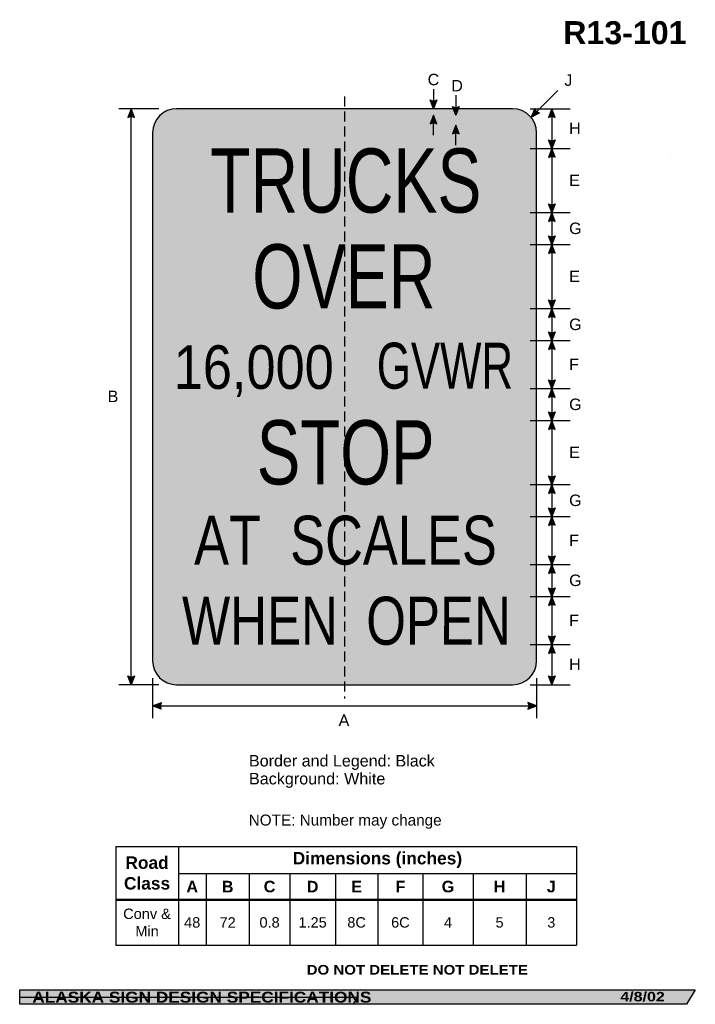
# Model space of a CAD drawing. Header units: feet. Extents: x 7 to 92, y 0 to 123.
import ezdxf
from ezdxf.enums import TextEntityAlignment as Align

# ---------------------------------------------------------------- set-up
doc = ezdxf.new("R2010")
doc.units = ezdxf.units.FT
doc.header["$MEASUREMENT"] = 0
doc.linetypes.add('DASHED2', pattern=[0.375, 0.25, -0.125])
doc.layers.add('Sign', color=7, linetype='Continuous')
doc.styles.add('ARIAL', font='arial.ttf')
doc.styles.add('ARIAL B', font='arialbd.ttf')
doc.styles.add('ARIAL BLACK B', font='ariblk.ttf')
doc.styles.add('ARIAL BLACK BI', font='ariblk.ttf')
doc.styles.add('FHWA SERIES C2000EX', font='txt')

# ---------------------------------------------------------------- blocks, each defined once
blk = doc.blocks.new('*T2')
at = {"color": 0, "linetype": 'ByBlock', "lineweight": -2, "transparency": 16777216}
for p, q in [((0, 0), (57.59136650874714, 0)), ((0, 0), (0, -12.34816880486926)), ((7.828924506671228, 0), (7.828924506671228, -6.617870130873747)), ((57.59136650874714, 0), (57.59136650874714, -12.34816880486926)), ((7.828924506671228, -3.387881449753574), (57.59136650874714, -3.387881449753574)), ((11.29104392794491, -3.387881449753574), (11.29104392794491, -6.617870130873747)), ((16.69224825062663, -3.387881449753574), (16.69224825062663, -6.617870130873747)), ((21.76686931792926, -3.387881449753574), (21.76686931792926, -6.617870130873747)), ((27.45018119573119, -3.387881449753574), (27.45018119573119, -6.617870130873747)), ((32.76300871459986, -3.387881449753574), (32.76300871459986, -6.617870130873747)), ((38.39979640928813, -3.387881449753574), (38.39979640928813, -6.617870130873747)), ((44.66050738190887, -3.387881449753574), (44.66050738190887, -6.617870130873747)), ((51.29059465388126, -3.387881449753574), (51.29059465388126, -6.617870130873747)), ((0, -6.617870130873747), (57.59136650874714, -6.617870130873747)), ((0, -6.662870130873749), (57.59136650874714, -6.662870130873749)), ((7.828924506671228, -6.662870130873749), (7.828924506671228, -12.34816880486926)), ((11.29104392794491, -6.662870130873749), (11.29104392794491, -12.34816880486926)), ((16.69224825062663, -6.662870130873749), (16.69224825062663, -12.34816880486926)), ((21.76686931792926, -6.662870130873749), (21.76686931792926, -12.34816880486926)), ((27.45018119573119, -6.662870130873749), (27.45018119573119, -12.34816880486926)), ((32.76300871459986, -6.662870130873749), (32.76300871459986, -12.34816880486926)), ((38.39979640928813, -6.662870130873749), (38.39979640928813, -12.34816880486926)), ((44.66050738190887, -6.662870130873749), (44.66050738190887, -12.34816880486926)), ((51.29059465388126, -6.662870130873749), (51.29059465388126, -12.34816880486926)), ((0, -12.34816880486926), (57.59136650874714, -12.34816880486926))]:
    blk.add_line(p, q, dxfattribs=at)
at = {"color": 18, "transparency": 16777216, "attachment_point": 5}
for s, insert, char_height, width, style in [('Road Class', (3.914462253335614, -3.320185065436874), 1.55, 7.708924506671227, 'ARIAL B'), ('Dimensions (inches)', (32.71014550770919, -1.693940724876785), 1.55, 49.64244200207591, 'ARIAL B'), ('A', (9.559984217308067, -5.014125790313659), 1.45, 3.34211942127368, 'ARIAL B'), ('B', (13.99164608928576, -5.014125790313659), 1.45, 5.281204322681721, 'ARIAL B'), ('C', (19.22955878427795, -5.014125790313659), 1.45, 4.954621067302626, 'ARIAL B'), ('D', (24.60852525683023, -5.014125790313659), 1.45, 5.563311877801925, 'ARIAL B'), ('E', (30.10659495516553, -5.014125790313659), 1.45, 5.19282751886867, 'ARIAL B'), ('F', (35.581402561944, -5.014125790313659), 1.45, 5.516787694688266, 'ARIAL B'), ('G', (41.5301518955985, -5.014125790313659), 1.45, 6.140710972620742, 'ARIAL B'), ('H', (47.97555101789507, -5.014125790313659), 1.45, 6.510087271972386, 'ARIAL B'), ('J', (54.4409805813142, -5.014125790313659), 1.45, 6.180771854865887, 'ARIAL B'), ('Conv & Min', (3.914462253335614, -9.494269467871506), 1.3, 7.708924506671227, 'ARIAL'), ('48', (9.559984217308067, -9.494269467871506), 1.3, 3.34211942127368, 'ARIAL'), ('72', (13.99164608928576, -9.494269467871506), 1.3, 5.281204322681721, 'ARIAL'), ('0.8', (19.22955878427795, -9.494269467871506), 1.3, 4.954621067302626, 'ARIAL'), ('1.25', (24.60852525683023, -9.494269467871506), 1.3, 5.563311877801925, 'ARIAL'), ('8C', (30.10659495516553, -9.494269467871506), 1.3, 5.19282751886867, 'ARIAL'), ('6C', (35.581402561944, -9.494269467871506), 1.3, 5.516787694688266, 'ARIAL'), ('4', (41.5301518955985, -9.494269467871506), 1.3, 6.140710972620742, 'ARIAL'), ('5', (47.97555101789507, -9.494269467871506), 1.3, 6.510087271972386, 'ARIAL'), ('3', (54.4409805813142, -9.494269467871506), 1.3, 6.180771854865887, 'ARIAL')]:
    blk.add_mtext(s, dxfattribs=dict(at, insert=insert, char_height=char_height, width=width, style=style))

msp = doc.modelspace()

# ---------------------------------------------------------------- hatches: boundary and pattern name
h = msp.add_hatch(color=256)
h.dxf.hatch_style = 1
edge = h.paths.add_edge_path()
edge.add_line((59.52756512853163, 113.3696544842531), (59.11718752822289, 112.2807224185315))
edge.add_line((59.11718752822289, 112.2807224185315), (58.70964437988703, 113.3788703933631))
edge.add_arc((59.12538727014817, 113.9762172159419), 0.7277811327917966, 235.1627615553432, 303.5461345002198)
h = msp.add_hatch(color=256)
h.dxf.hatch_style = 1
edge = h.paths.add_edge_path()
edge.add_line((21.74371097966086, 111.19179035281), (21.33333337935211, 112.2807224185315))
edge.add_line((21.33333337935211, 112.2807224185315), (20.92579023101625, 111.1825744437))
edge.add_arc((21.3415331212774, 110.5852276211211), 0.7277811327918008, 56.45386549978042, 124.8372384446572, ccw=False)
h = msp.add_hatch(color=256)
h.dxf.hatch_style = 1
edge = h.paths.add_edge_path()
edge.add_line((62.30881512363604, 112.5576950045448), (61.89843752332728, 111.4687629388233))
edge.add_line((61.89843752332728, 111.4687629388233), (61.49089437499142, 112.5669109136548))
edge.add_arc((61.90663726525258, 113.1642577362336), 0.7277811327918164, 235.1627615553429, 303.5461345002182)
h = msp.add_hatch(color=256)
h.dxf.hatch_style = 1
edge = h.paths.add_edge_path()
edge.add_line((71.78126019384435, 112.3125383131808), (71.33072917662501, 111.2395962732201))
edge.add_line((71.33072917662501, 111.2395962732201), (72.38160917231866, 111.7569661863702))
edge.add_arc((72.49031206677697, 112.47658348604), 0.7277811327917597, 193.0266678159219, 261.4100407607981, ccw=False)
h = msp.add_hatch(color=256)
h.dxf.hatch_style = 1
edge = h.paths.add_edge_path()
edge.add_line((74.30806972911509, 111.19179035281), (73.89769212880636, 112.2807224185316))
edge.add_line((73.89769212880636, 112.2807224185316), (73.49014898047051, 111.1825744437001))
edge.add_arc((73.90589187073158, 110.5852276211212), 0.7277811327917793, 56.453865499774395, 124.8372384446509, ccw=False)
at = {"true_color": 0xffffff}
h = msp.add_hatch(color=7, dxfattribs=at)
h.dxf.hatch_style = 1
edge = h.paths.add_edge_path()
edge.add_line((59.52756512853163, 110.391549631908), (59.11718752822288, 111.4804816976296))
edge.add_line((59.11718752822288, 111.4804816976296), (58.70964437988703, 110.3823337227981))
edge.add_arc((59.1253872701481, 109.7849869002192), 0.7277811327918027, 56.4538654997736, 124.83723844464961, ccw=False)
h = msp.add_hatch(color=256)
h.dxf.hatch_style = 1
edge = h.paths.add_edge_path()
edge.add_line((62.32446613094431, 109.1454630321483), (61.91408853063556, 110.2343950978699))
edge.add_line((61.91408853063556, 110.2343950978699), (61.50654538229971, 109.1362471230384))
edge.add_arc((61.92228827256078, 108.5389003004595), 0.727781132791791, 56.453865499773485, 124.8372384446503, ccw=False)
h = msp.add_hatch(color=256)
h.dxf.hatch_style = 1
edge = h.paths.add_edge_path()
edge.add_line((74.30806972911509, 108.3774671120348), (73.89769212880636, 107.2885350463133))
edge.add_line((73.89769212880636, 107.2885350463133), (73.49014898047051, 108.3866830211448))
edge.add_arc((73.90589187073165, 108.9840298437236), 0.7277811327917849, 235.1627615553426, 303.5461345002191)
h = msp.add_hatch(color=256)
h.dxf.hatch_style = 1
edge = h.paths.add_edge_path()
edge.add_line((74.30806972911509, 106.1996029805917), (73.89769212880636, 107.2885350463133))
edge.add_line((73.89769212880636, 107.2885350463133), (73.49014898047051, 106.1903870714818))
edge.add_arc((73.90589187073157, 105.5930402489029), 0.727781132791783, 56.453865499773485, 124.83723844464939, ccw=False)
h = msp.add_hatch(color=256)
h.dxf.hatch_style = 1
edge = h.paths.add_edge_path()
edge.add_line((74.30806972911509, 100.3774671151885), (73.89769212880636, 99.28853504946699))
edge.add_line((73.89769212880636, 99.28853504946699), (73.49014898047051, 100.3866830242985))
edge.add_arc((73.90589187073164, 100.9840298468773), 0.7277811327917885, 235.1627615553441, 303.54613450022)
h = msp.add_hatch(color=256)
h.dxf.hatch_style = 1
edge = h.paths.add_edge_path()
edge.add_line((74.30806972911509, 98.19960298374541), (73.89769212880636, 99.28853504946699))
edge.add_line((73.89769212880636, 99.28853504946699), (73.49014898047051, 98.19038707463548))
edge.add_arc((73.9058918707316, 97.59304025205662), 0.7277811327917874, 56.453865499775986, 124.8372384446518, ccw=False)
h = msp.add_hatch(color=256)
h.dxf.hatch_style = 1
edge = h.paths.add_edge_path()
edge.add_line((74.30806972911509, 96.38007128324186), (73.89769212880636, 95.29113921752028))
edge.add_line((73.89769212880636, 95.29113921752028), (73.49014898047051, 96.38928719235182))
edge.add_arc((73.9058918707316, 96.98663401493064), 0.727781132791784, 235.1627615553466, 303.5461345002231)
h = msp.add_hatch(color=256)
h.dxf.hatch_style = 1
edge = h.paths.add_edge_path()
edge.add_line((74.30806972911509, 94.20220715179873), (73.89769212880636, 95.29113921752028))
edge.add_line((73.89769212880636, 95.29113921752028), (73.49014898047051, 94.1929912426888))
edge.add_arc((73.9058918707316, 93.59564442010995), 0.727781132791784, 56.453865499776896, 124.8372384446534, ccw=False)
h = msp.add_hatch(color=256)
h.dxf.hatch_style = 1
edge = h.paths.add_edge_path()
edge.add_line((74.30806972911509, 88.37746712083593), (73.89769212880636, 87.28853505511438))
edge.add_line((73.89769212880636, 87.28853505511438), (73.49014898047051, 88.38668302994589))
edge.add_arc((73.9058918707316, 88.98402985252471), 0.7277811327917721, 235.1627615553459, 303.5461345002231)
h = msp.add_hatch(color=256)
h.dxf.hatch_style = 1
edge = h.paths.add_edge_path()
edge.add_line((74.30806972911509, 86.19960298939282), (73.89769212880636, 87.28853505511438))
edge.add_line((73.89769212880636, 87.28853505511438), (73.49014898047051, 86.19038708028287))
edge.add_arc((73.9058918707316, 85.59304025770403), 0.727781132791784, 56.453865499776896, 124.8372384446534, ccw=False)
h = msp.add_hatch(color=256)
h.dxf.hatch_style = 1
edge = h.paths.add_edge_path()
edge.add_line((74.3090328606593, 84.37616503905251), (73.89865526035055, 83.28723297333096))
edge.add_line((73.89865526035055, 83.28723297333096), (73.49111211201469, 84.38538094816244))
edge.add_arc((73.90685500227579, 84.98272777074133), 0.7277811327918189, 235.1627615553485, 303.5461345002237)
h = msp.add_hatch(color=256)
h.dxf.hatch_style = 1
edge = h.paths.add_edge_path()
edge.add_line((74.30806972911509, 82.19830090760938), (73.89769212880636, 83.28723297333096))
edge.add_line((73.89769212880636, 83.28723297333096), (73.49014898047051, 82.18908499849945))
edge.add_arc((73.9058918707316, 81.5917381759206), 0.7277811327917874, 56.453865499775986, 124.8372384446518, ccw=False)
h = msp.add_hatch(color=256)
h.dxf.hatch_style = 1
edge = h.paths.add_edge_path()
edge.add_line((74.30806972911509, 78.37811816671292), (73.89769212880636, 77.28918610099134))
edge.add_line((73.89769212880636, 77.28918610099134), (73.49014898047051, 78.38733407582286))
edge.add_arc((73.9058918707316, 78.9846808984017), 0.727781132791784, 235.1627615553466, 303.5461345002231)
h = msp.add_hatch(color=256)
h.dxf.hatch_style = 1
edge = h.paths.add_edge_path()
edge.add_line((74.30806972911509, 76.20025403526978), (73.89769212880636, 77.28918610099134))
edge.add_line((73.89769212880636, 77.28918610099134), (73.49014898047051, 76.19103812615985))
edge.add_arc((73.9058918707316, 75.59369130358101), 0.7277811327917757, 56.45386549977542, 124.83723844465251, ccw=False)
h = msp.add_hatch(color=256)
h.dxf.hatch_style = 1
edge = h.paths.add_edge_path()
edge.add_line((74.30806972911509, 74.37876920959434), (73.89769212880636, 73.28983714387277))
edge.add_line((73.89769212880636, 73.28983714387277), (73.49014898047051, 74.38798511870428))
edge.add_arc((73.9058918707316, 74.98533194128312), 0.727781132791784, 235.1627615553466, 303.5461345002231)
h = msp.add_hatch(color=256)
h.dxf.hatch_style = 1
edge = h.paths.add_edge_path()
edge.add_line((74.30806972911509, 72.2009050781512), (73.89769212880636, 73.28983714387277))
edge.add_line((73.89769212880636, 73.28983714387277), (73.49014898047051, 72.19168916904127))
edge.add_arc((73.9058918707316, 71.59434234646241), 0.7277811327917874, 56.453865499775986, 124.8372384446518, ccw=False)
h = msp.add_hatch(color=256)
h.dxf.hatch_style = 1
edge = h.paths.add_edge_path()
edge.add_line((74.30806972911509, 66.37942025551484), (73.89769212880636, 65.29048818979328))
edge.add_line((73.89769212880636, 65.29048818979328), (73.49014898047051, 66.38863616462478))
edge.add_arc((73.9058918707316, 66.98598298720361), 0.727781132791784, 235.1627615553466, 303.5461345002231)
h = msp.add_hatch(color=256)
h.dxf.hatch_style = 1
edge = h.paths.add_edge_path()
edge.add_line((74.30806972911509, 64.2015561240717), (73.89769212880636, 65.29048818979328))
edge.add_line((73.89769212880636, 65.29048818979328), (73.49014898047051, 64.19234021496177))
edge.add_arc((73.9058918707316, 63.59499339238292), 0.7277811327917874, 56.453865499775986, 124.8372384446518, ccw=False)
h = msp.add_hatch(color=256)
h.dxf.hatch_style = 1
edge = h.paths.add_edge_path()
edge.add_line((74.30806972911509, 62.38267546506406), (73.89769212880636, 61.29374339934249))
edge.add_line((73.89769212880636, 61.29374339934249), (73.49014898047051, 62.391891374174))
edge.add_arc((73.9058918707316, 62.98923819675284), 0.727781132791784, 235.1627615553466, 303.5461345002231)
h = msp.add_hatch(color=256)
h.dxf.hatch_style = 1
edge = h.paths.add_edge_path()
edge.add_line((74.30806972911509, 60.20481133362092), (73.89769212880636, 61.29374339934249))
edge.add_line((73.89769212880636, 61.29374339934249), (73.49014898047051, 60.19559542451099))
edge.add_arc((73.9058918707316, 59.59824860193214), 0.7277811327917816, 56.4538654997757, 124.83723844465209, ccw=False)
h = msp.add_hatch(color=256)
h.dxf.hatch_style = 1
edge = h.paths.add_edge_path()
edge.add_line((74.30806972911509, 56.38137338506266), (73.89769212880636, 55.2924413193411))
edge.add_line((73.89769212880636, 55.2924413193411), (73.49014898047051, 56.39058929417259))
edge.add_arc((73.9058918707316, 56.98793611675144), 0.7277811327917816, 235.1627615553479, 303.546134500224)
h = msp.add_hatch(color=256)
h.dxf.hatch_style = 1
edge = h.paths.add_edge_path()
edge.add_line((74.30806972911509, 54.20350925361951), (73.89769212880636, 55.2924413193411))
edge.add_line((73.89769212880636, 55.2924413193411), (73.49014898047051, 54.19429334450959))
edge.add_arc((73.90589187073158, 53.59694652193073), 0.7277811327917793, 56.45386549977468, 124.8372384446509, ccw=False)
h = msp.add_hatch(color=256)
h.dxf.hatch_style = 1
edge = h.paths.add_edge_path()
edge.add_line((74.30806972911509, 52.3826754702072), (73.89769212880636, 51.29374340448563))
edge.add_line((73.89769212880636, 51.29374340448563), (73.49014898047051, 52.39189137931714))
edge.add_arc((73.9058918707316, 52.98923820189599), 0.727781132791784, 235.1627615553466, 303.5461345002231)
h = msp.add_hatch(color=256)
h.dxf.hatch_style = 1
edge = h.paths.add_edge_path()
edge.add_line((74.30806972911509, 50.20481133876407), (73.89769212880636, 51.29374340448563))
edge.add_line((73.89769212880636, 51.29374340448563), (73.49014898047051, 50.19559542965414))
edge.add_arc((73.9058918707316, 49.59824860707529), 0.7277811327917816, 56.4538654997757, 124.83723844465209, ccw=False)
h = msp.add_hatch(color=256)
h.dxf.hatch_style = 1
edge = h.paths.add_edge_path()
edge.add_line((74.30806972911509, 46.38332651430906), (73.89769212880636, 45.2943944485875))
edge.add_line((73.89769212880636, 45.2943944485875), (73.49014898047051, 46.39254242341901))
edge.add_arc((73.9058918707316, 46.98988924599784), 0.727781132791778, 235.1627615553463, 303.5461345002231)
h = msp.add_hatch(color=256)
h.dxf.hatch_style = 1
edge = h.paths.add_edge_path()
edge.add_line((74.30806972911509, 44.20546238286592), (73.89769212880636, 45.2943944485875))
edge.add_line((73.89769212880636, 45.2943944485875), (73.49014898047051, 44.196246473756))
edge.add_arc((73.9058918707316, 43.59889965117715), 0.7277811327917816, 56.4538654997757, 124.83723844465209, ccw=False)
h = msp.add_hatch(color=256)
h.dxf.hatch_style = 1
edge = h.paths.add_edge_path()
edge.add_line((21.74371097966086, 41.37279926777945), (21.33333337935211, 40.28386720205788))
edge.add_line((21.33333337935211, 40.28386720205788), (20.92579023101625, 41.38201517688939))
edge.add_arc((21.34153312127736, 41.97936199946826), 0.7277811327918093, 235.1627615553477, 303.5461345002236)
h = msp.add_hatch(color=256)
h.dxf.hatch_style = 1
edge = h.paths.add_edge_path()
edge.add_line((74.30806972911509, 41.38267547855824), (73.89769212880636, 40.29374341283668))
edge.add_line((73.89769212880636, 40.29374341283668), (73.49014898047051, 41.39189138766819))
edge.add_arc((73.9058918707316, 41.98923821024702), 0.727781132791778, 235.1627615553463, 303.5461345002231)
h = msp.add_hatch(color=256)
h.dxf.hatch_style = 1
edge = h.paths.add_edge_path()
edge.add_line((25.09893848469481, 37.22395208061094), (24.01041669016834, 37.6354166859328))
edge.add_line((24.01041669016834, 37.6354166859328), (25.10897101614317, 38.04186322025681))
edge.add_arc((25.70590245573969, 37.62552413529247), 0.7277811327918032, 145.105556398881, 213.4889293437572)
h = msp.add_hatch(color=256)
h.dxf.hatch_style = 1
edge = h.paths.add_edge_path()
edge.add_line((70.91854534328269, 37.22395208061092), (72.00706713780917, 37.6354166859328))
edge.add_line((72.00706713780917, 37.6354166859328), (70.90851281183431, 38.04186322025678))
edge.add_arc((70.31158137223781, 37.62552413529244), 0.7277811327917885, -33.48892934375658, 34.89444360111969, ccw=False)
at = {"layer": 'Sign', "true_color": 0xffffff}
h = msp.add_hatch(color=7, dxfattribs=at)
edge = h.paths.add_edge_path(flags=0)
edge.add_spline(control_points=[(27.00706713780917, 112.2807224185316), (27.00706713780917, 112.2807224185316), (69.00706713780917, 112.2807224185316), (69.00706713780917, 112.2807224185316), (70.66281221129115, 112.2807224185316), (72.00706713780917, 110.9364674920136), (72.00706713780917, 109.2807224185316), (72.00706713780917, 109.2807224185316), (72.00706713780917, 43.28072241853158), (72.00706713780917, 43.28072241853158), (72.00706713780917, 41.62497734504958), (70.66281221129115, 40.28072241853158), (69.00706713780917, 40.28072241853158), (69.00706713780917, 40.28072241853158), (27.00706713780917, 40.28072241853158), (27.00706713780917, 40.28072241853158), (25.35132206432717, 40.28072241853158), (24.00706713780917, 41.62497734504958), (24.00706713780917, 43.28072241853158), (24.00706713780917, 43.28072241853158), (24.00706713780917, 109.2807224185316), (24.00706713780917, 109.2807224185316), (24.00706713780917, 110.9364674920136), (25.35132206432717, 112.2807224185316), (27.00706713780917, 112.2807224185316)], knot_values=[0, 0, 0, 0, 1, 1, 1, 2, 2, 2, 3, 3, 3, 4, 4, 4, 5, 5, 5, 6, 6, 6, 7, 7, 7, 8, 8, 8, 8], degree=3, periodic=0)
at = {"layer": 'Sign', "true_color": 0x000000}
h = msp.add_hatch(color=18, dxfattribs=at)
edge = h.paths.add_edge_path(flags=0)
edge.add_spline(control_points=[(27.30706713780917, 111.4807224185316), (27.30706713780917, 111.4807224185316), (68.70706713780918, 111.4807224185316), (68.70706713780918, 111.4807224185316), (70.08685469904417, 111.4807224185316), (71.20706713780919, 110.3605099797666), (71.20706713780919, 108.9807224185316), (71.20706713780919, 108.9807224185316), (71.20706713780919, 43.58072241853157), (71.20706713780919, 43.58072241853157), (71.20706713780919, 42.20093485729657), (70.08685469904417, 41.08072241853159), (68.70706713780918, 41.08072241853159), (68.70706713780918, 41.08072241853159), (27.30706713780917, 41.08072241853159), (27.30706713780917, 41.08072241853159), (25.92727957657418, 41.08072241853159), (24.80706713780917, 42.20093485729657), (24.80706713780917, 43.58072241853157), (24.80706713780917, 43.58072241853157), (24.80706713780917, 108.9807224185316), (24.80706713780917, 108.9807224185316), (24.80706713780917, 110.3605099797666), (25.92727957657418, 111.4807224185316), (27.30706713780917, 111.4807224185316)], knot_values=[0, 0, 0, 0, 1, 1, 1, 2, 2, 2, 3, 3, 3, 4, 4, 4, 5, 5, 5, 6, 6, 6, 7, 7, 7, 8, 8, 8, 8], degree=3, periodic=0)
at = {"layer": 'Sign', "true_color": 0xffffff}
h = msp.add_hatch(color=7, dxfattribs=at)
edge = h.paths.add_edge_path(flags=0)
edge.add_spline(control_points=[(28.15706713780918, 110.2307224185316), (28.15706713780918, 110.2307224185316), (67.85706713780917, 110.2307224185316), (67.85706713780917, 110.2307224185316), (69.01608868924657, 110.2307224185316), (69.95706713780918, 109.289743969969), (69.95706713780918, 108.1307224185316), (69.95706713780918, 108.1307224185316), (69.95706713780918, 44.43072241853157), (69.95706713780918, 44.43072241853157), (69.95706713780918, 43.27170086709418), (69.01608868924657, 42.33072241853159), (67.85706713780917, 42.33072241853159), (67.85706713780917, 42.33072241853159), (28.15706713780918, 42.33072241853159), (28.15706713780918, 42.33072241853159), (26.99804558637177, 42.33072241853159), (26.05706713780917, 43.27170086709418), (26.05706713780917, 44.43072241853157), (26.05706713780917, 44.43072241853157), (26.05706713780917, 108.1307224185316), (26.05706713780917, 108.1307224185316), (26.05706713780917, 109.289743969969), (26.99804558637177, 110.2307224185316), (28.15706713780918, 110.2307224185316)], knot_values=[0, 0, 0, 0, 1, 1, 1, 2, 2, 2, 3, 3, 3, 4, 4, 4, 5, 5, 5, 6, 6, 6, 7, 7, 7, 8, 8, 8, 8], degree=3, periodic=0)
at = {"layer": 'Sign', "true_color": 0x000000}
msp.add_hatch(color=18, dxfattribs=at).paths.add_polyline_path([(7.399373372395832, 2.133735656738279), (91.84195454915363, 2.133735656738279), (90.75006357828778, 0.3343149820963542), (7.402168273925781, 0.3343149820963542)], flags=0)

# ---------------------------------------------------------------- linework, layer by layer
at = {"color": 7, "true_color": 0xffffff}
msp.add_line((59.11718752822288, 110.2307228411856), (59.11718752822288, 111.4804816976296), dxfattribs=at)
for p, q in [((19.40078652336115, 20.05902284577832), (76.99215303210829, 20.05902284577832)), ((19.40078652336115, 13.48741342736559), (76.99215303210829, 13.48741342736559)), ((19.40078652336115, 13.34962842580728), (76.99215303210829, 13.34962842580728))]:
    msp.add_line(p, q)
for points in [[(59.52756512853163, 113.3696544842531), (59.11718752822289, 112.2807224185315), (58.70964437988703, 113.3788703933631, 0.307560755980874), (59.52756512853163, 113.3696544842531, 4.141293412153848)], [(21.74371097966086, 111.19179035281), (21.33333337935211, 112.2807224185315), (20.92579023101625, 111.1825744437, -0.307560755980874), (21.74371097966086, 111.19179035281, -4.141293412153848)], [(62.30881512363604, 112.5576950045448), (61.89843752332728, 111.4687629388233), (61.49089437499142, 112.5669109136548, 0.307560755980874), (62.30881512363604, 112.5576950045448, 4.141293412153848)], [(71.78126019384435, 112.3125383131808), (71.33072917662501, 111.2395962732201), (72.38160917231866, 111.7569661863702, -0.307560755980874), (71.78126019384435, 112.3125383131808, -4.141293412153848)], [(74.30806972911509, 111.19179035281), (73.89769212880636, 112.2807224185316), (73.49014898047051, 111.1825744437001, -0.307560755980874), (74.30806972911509, 111.19179035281, -4.141293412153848)], [(62.32446613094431, 109.1454630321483), (61.91408853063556, 110.2343950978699), (61.50654538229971, 109.1362471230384, -0.307560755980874), (62.32446613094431, 109.1454630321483, -4.141293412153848)], [(74.30806972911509, 108.3774671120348), (73.89769212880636, 107.2885350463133), (73.49014898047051, 108.3866830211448, 0.307560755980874), (74.30806972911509, 108.3774671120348, 4.141293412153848)], [(74.30806972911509, 106.1996029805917), (73.89769212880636, 107.2885350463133), (73.49014898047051, 106.1903870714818, -0.307560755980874), (74.30806972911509, 106.1996029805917, -4.141293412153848)], [(74.30806972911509, 100.3774671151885), (73.89769212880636, 99.28853504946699), (73.49014898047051, 100.3866830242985, 0.307560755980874), (74.30806972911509, 100.3774671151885, 4.141293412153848)], [(74.30806972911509, 98.19960298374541), (73.89769212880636, 99.28853504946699), (73.49014898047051, 98.19038707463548, -0.307560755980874), (74.30806972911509, 98.19960298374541, -4.141293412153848)], [(74.30806972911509, 96.38007128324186), (73.89769212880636, 95.29113921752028), (73.49014898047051, 96.38928719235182, 0.307560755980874), (74.30806972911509, 96.38007128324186, 4.141293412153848)], [(74.30806972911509, 94.20220715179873), (73.89769212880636, 95.29113921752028), (73.49014898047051, 94.1929912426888, -0.307560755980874), (74.30806972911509, 94.20220715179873, -4.141293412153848)], [(74.30806972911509, 88.37746712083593), (73.89769212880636, 87.28853505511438), (73.49014898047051, 88.38668302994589, 0.307560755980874), (74.30806972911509, 88.37746712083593, 4.141293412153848)], [(74.30806972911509, 86.19960298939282), (73.89769212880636, 87.28853505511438), (73.49014898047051, 86.19038708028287, -0.307560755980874), (74.30806972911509, 86.19960298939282, -4.141293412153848)], [(74.3090328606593, 84.37616503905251), (73.89865526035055, 83.28723297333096), (73.49111211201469, 84.38538094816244, 0.307560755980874), (74.3090328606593, 84.37616503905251, 4.141293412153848)], [(74.30806972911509, 82.19830090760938), (73.89769212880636, 83.28723297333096), (73.49014898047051, 82.18908499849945, -0.307560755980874), (74.30806972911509, 82.19830090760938, -4.141293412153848)], [(74.30806972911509, 78.37811816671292), (73.89769212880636, 77.28918610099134), (73.49014898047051, 78.38733407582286, 0.307560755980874), (74.30806972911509, 78.37811816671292, 4.141293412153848)], [(74.30806972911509, 76.20025403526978), (73.89769212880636, 77.28918610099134), (73.49014898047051, 76.19103812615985, -0.307560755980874), (74.30806972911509, 76.20025403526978, -4.141293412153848)], [(74.30806972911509, 74.37876920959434), (73.89769212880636, 73.28983714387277), (73.49014898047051, 74.38798511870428, 0.307560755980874), (74.30806972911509, 74.37876920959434, 4.141293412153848)], [(74.30806972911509, 72.2009050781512), (73.89769212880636, 73.28983714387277), (73.49014898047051, 72.19168916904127, -0.307560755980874), (74.30806972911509, 72.2009050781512, -4.141293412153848)], [(74.30806972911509, 66.37942025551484), (73.89769212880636, 65.29048818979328), (73.49014898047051, 66.38863616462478, 0.307560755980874), (74.30806972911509, 66.37942025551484, 4.141293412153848)], [(74.30806972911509, 64.2015561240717), (73.89769212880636, 65.29048818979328), (73.49014898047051, 64.19234021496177, -0.307560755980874), (74.30806972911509, 64.2015561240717, -4.141293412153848)], [(74.30806972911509, 62.38267546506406), (73.89769212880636, 61.29374339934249), (73.49014898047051, 62.391891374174, 0.307560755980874), (74.30806972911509, 62.38267546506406, 4.141293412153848)], [(74.30806972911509, 60.20481133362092), (73.89769212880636, 61.29374339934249), (73.49014898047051, 60.19559542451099, -0.307560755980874), (74.30806972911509, 60.20481133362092, -4.141293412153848)], [(74.30806972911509, 56.38137338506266), (73.89769212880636, 55.2924413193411), (73.49014898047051, 56.39058929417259, 0.307560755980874), (74.30806972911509, 56.38137338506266, 4.141293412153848)], [(74.30806972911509, 54.20350925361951), (73.89769212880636, 55.2924413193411), (73.49014898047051, 54.19429334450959, -0.307560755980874), (74.30806972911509, 54.20350925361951, -4.141293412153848)], [(74.30806972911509, 52.3826754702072), (73.89769212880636, 51.29374340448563), (73.49014898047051, 52.39189137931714, 0.307560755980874), (74.30806972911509, 52.3826754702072, 4.141293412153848)], [(74.30806972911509, 50.20481133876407), (73.89769212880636, 51.29374340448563), (73.49014898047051, 50.19559542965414, -0.307560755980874), (74.30806972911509, 50.20481133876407, -4.141293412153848)], [(74.30806972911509, 46.38332651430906), (73.89769212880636, 45.2943944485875), (73.49014898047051, 46.39254242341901, 0.307560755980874), (74.30806972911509, 46.38332651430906, 4.141293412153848)], [(74.30806972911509, 44.20546238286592), (73.89769212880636, 45.2943944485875), (73.49014898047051, 44.196246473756, -0.307560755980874), (74.30806972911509, 44.20546238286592, -4.141293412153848)], [(21.74371097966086, 41.37279926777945), (21.33333337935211, 40.28386720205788), (20.92579023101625, 41.38201517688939, 0.307560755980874), (21.74371097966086, 41.37279926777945, 4.141293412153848)], [(74.30806972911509, 41.38267547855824), (73.89769212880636, 40.29374341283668), (73.49014898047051, 41.39189138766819, 0.307560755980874), (74.30806972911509, 41.38267547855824, 4.141293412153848)], [(25.09893848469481, 37.22395208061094), (24.01041669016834, 37.6354166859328), (25.10897101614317, 38.04186322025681, 0.307560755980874), (25.09893848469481, 37.22395208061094, 4.141293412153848)], [(70.91854534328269, 37.22395208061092), (72.00706713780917, 37.6354166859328), (70.90851281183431, 38.04186322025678, -0.307560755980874), (70.91854534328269, 37.22395208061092, -4.141293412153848)]]:
    msp.add_lwpolyline(points, format="xyb")
msp.add_lwpolyline([(59.52756512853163, 110.391549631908), (59.11718752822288, 111.4804816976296), (58.70964437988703, 110.3823337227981, -0.307560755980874), (59.52756512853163, 110.391549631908, -4.141293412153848)], format="xyb", dxfattribs=at)
at = {"layer": 'Sign', "color": 18, "lineweight": -3, "true_color": 0x000000}
for p, q in [((59.11718752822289, 114.7187629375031), (59.11718752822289, 112.2187629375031)), ((71.33072917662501, 111.2395962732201), (74.66406250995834, 114.5729296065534)), ((61.89843752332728, 113.9687629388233), (61.89843752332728, 111.4687629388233)), ((24.80989587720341, 112.2807224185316), (19.80989587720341, 112.2807224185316)), ((21.33333337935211, 40.28386720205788), (21.33333337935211, 112.2838672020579)), ((71.20498379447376, 112.2807224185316), (76.20498379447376, 112.2807224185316)), ((73.89769212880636, 112.2807224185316), (73.89769212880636, 40.29374341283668)), ((59.11718752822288, 108.9804816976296), (59.11718752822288, 110.2307228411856)), ((61.91408853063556, 107.7343950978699), (61.91408853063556, 110.2343950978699)), ((71.20499679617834, 107.2885350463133), (76.20499679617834, 107.2885350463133)), ((71.20499679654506, 99.28853504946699), (76.20499679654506, 99.28853504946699)), ((71.20499679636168, 95.29113921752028), (76.20499679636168, 95.29113921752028)), ((71.20499679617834, 87.28853505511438), (76.20499679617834, 87.28853505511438)), ((71.20629887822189, 83.28723297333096), (76.20629887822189, 83.28723297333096)), ((71.20694991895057, 77.28918610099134), (76.20694991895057, 77.28918610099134)), ((71.20694991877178, 73.28983714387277), (76.20694991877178, 73.28983714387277)), ((71.20694991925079, 65.29048818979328), (76.20694991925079, 65.29048818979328)), ((71.20629887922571, 61.29374339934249), (76.20629887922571, 61.29374339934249)), ((71.20629887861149, 55.2924413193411), (76.20629887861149, 55.2924413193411)), ((71.20629887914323, 51.29374340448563), (76.20629887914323, 51.29374340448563)), ((71.20499679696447, 45.2943944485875), (76.20499679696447, 45.2943944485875)), ((24.00706713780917, 41.08333335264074), (24.00706713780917, 36.08333335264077)), ((72.00706713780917, 41.08333335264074), (72.00706713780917, 36.08333335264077)), ((24.80989587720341, 40.28072241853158), (19.80989587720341, 40.28072241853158)), ((71.20498379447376, 40.28072241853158), (76.20498379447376, 40.28072241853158)), ((24.01041669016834, 37.6354166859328), (72.01041669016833, 37.6354166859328))]:
    msp.add_line(p, q, dxfattribs=at)
at = {"layer": 'Sign'}
msp.add_line((88.75098419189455, 106.5637715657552), (88.75098419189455, 106.5637715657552), dxfattribs=at)
at = {"layer": 'Sign', "color": 250, "lineweight": -3, "true_color": 0x1f1a17}
msp.add_line((88.75098419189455, 106.5637715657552), (88.75098419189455, 106.5637715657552), dxfattribs=at)
at = {"layer": 'Sign', "color": 18, "linetype": 'DASHED2', "lineweight": -3, "ltscale": 5, "true_color": 0x000000}
msp.add_lwpolyline([(48.00706713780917, 113.8040832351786), (48.00706713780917, 38.55005889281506), (48.00706713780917, 38.55005889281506)], dxfattribs=at)
at = {"layer": 'Sign', "color": 250, "lineweight": -3, "true_color": 0x1f1a17}
for points in [[(7.399373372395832, 2.133735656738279), (91.84195454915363, 2.133735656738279), (90.75006357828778, 0.3343149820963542), (7.402168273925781, 0.3343149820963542)], [(7.402168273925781, 1.234025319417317), (49.62345886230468, 1.234025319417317), (49.07751337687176, 0.3343149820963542), (7.403565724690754, 0.3343149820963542)]]:
    msp.add_lwpolyline(points, close=True, dxfattribs=at)
at = {"layer": 'Sign', "color": 18, "lineweight": -3, "true_color": 0x000000}
msp.add_open_spline([(27.00706713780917, 112.2807224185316), (27.00706713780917, 112.2807224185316), (69.00706713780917, 112.2807224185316), (69.00706713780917, 112.2807224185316), (70.66281221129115, 112.2807224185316), (72.00706713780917, 110.9364674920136), (72.00706713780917, 109.2807224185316), (72.00706713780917, 109.2807224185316), (72.00706713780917, 43.28072241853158), (72.00706713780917, 43.28072241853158), (72.00706713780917, 41.62497734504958), (70.66281221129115, 40.28072241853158), (69.00706713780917, 40.28072241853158), (69.00706713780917, 40.28072241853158), (27.00706713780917, 40.28072241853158), (27.00706713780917, 40.28072241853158), (25.35132206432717, 40.28072241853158), (24.00706713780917, 41.62497734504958), (24.00706713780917, 43.28072241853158), (24.00706713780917, 43.28072241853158), (24.00706713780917, 109.2807224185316), (24.00706713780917, 109.2807224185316), (24.00706713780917, 110.9364674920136), (25.35132206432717, 112.2807224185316), (27.00706713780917, 112.2807224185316)], degree=3, knots=[0, 0, 0, 0, 1, 1, 1, 2, 2, 2, 3, 3, 3, 4, 4, 4, 5, 5, 5, 6, 6, 6, 7, 7, 7, 8, 8, 8, 8], dxfattribs=at)

# ---------------------------------------------------------------- block references
msp.add_blockref('*T2', (19.40078652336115, 20.05902284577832))

# ---------------------------------------------------------------- texts
at = {"layer": 'Sign', "color": 18, "true_color": 0x000000}
for s, height, style, p, p2 in [('R13-101', 2.873777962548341, 'ARIAL B', (75.33987121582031, 120.3452796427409), (90.73987099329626, 120.3452796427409)), ('C', 1.427342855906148, 'ARIAL', (58.39071299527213, 115.209889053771), (59.83071305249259, 115.209889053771)), ('D', 1.427342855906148, 'ARIAL', (61.34904632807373, 114.4390557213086), (62.78904638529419, 114.4390557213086)), ('J', 1.431640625, 'ARIAL', (75.4740463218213, 115.1265557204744), (76.4740463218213, 115.1265557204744)), ('H', 1.427342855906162, 'ARIAL', (76.07237965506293, 109.1059307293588), (77.5123797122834, 109.1059307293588)), ('TRUCKS', 8.018455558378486, 'FHWA SERIES C2000EX', (31.1999838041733, 99.29036844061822), (65.10581927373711, 99.29036844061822)), ('E', 1.438096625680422, 'ARIAL', (76.07237965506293, 102.6059307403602), (77.41237964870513, 102.6059307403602)), ('G', 1.435630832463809, 'ARIAL', (76.07237965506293, 96.60723284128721), (77.6323795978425, 96.60723284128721)), ('OVER', 8.028997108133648, 'FHWA SERIES C2000EX', (36.47356713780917, 87.30753512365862), (59.37389990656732, 87.30753512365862)), ('E', 1.438096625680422, 'ARIAL', (76.07237965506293, 90.60723284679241), (77.41237964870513, 90.60723284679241)), ('G', 1.435630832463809, 'ARIAL', (76.07237965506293, 84.60723286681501), (77.6323795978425, 84.60723286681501)), ('16,000', 5.435784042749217, 'FHWA SERIES C2000EX', (26.65290048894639, 77.25988907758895), (46.65290048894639, 77.25988907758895)), ('GVWR', 5.750552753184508, 'FHWA SERIES C2000EX', (52.03310879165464, 77.28072241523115), (69.06644098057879, 77.28072241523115)), ('F', 1.429672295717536, 'ARIAL', (76.07237965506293, 79.60723287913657), (77.29237968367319, 79.60723287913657)), ('B', 1.438096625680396, 'ARIAL', (18.39071301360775, 75.60386720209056), (19.73071300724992, 75.60386720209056)), ('G', 1.435630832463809, 'ARIAL', (76.07237965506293, 74.60983706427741), (77.6323795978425, 74.60983706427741)), ('STOP', 8.020094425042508, 'FHWA SERIES C2000EX', (37.02581713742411, 65.31795181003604), (59.25915008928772, 65.31795181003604)), ('E', 1.438096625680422, 'ARIAL', (76.07237965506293, 68.6098370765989), (77.41237964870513, 68.6098370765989)), ('G', 1.435630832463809, 'ARIAL', (76.07237965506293, 62.61113918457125), (77.6323795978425, 62.61113918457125)), ('F', 1.429672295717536, 'ARIAL', (76.07237965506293, 57.61244128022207), (77.29237968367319, 57.61244128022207)), ('G', 1.435630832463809, 'ARIAL', (76.07237965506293, 52.61244129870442), (77.6323795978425, 52.61244129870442)), ('F', 1.429672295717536, 'ARIAL', (76.07237965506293, 47.61374339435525), (77.29237968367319, 47.61374339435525)), ('H', 1.427342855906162, 'ARIAL', (76.07237965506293, 42.11374341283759), (77.5123797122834, 42.11374341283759)), ('A', 1.43494520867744, 'ARIAL', (47.26131512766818, 35.12655575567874), (48.60131512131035, 35.12655575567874)), ('Border and Legend: Black', 1.437400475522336, 'ARIAL', (36.05973291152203, 30.06032117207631), (59.27973158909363, 30.06032117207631)), ('Background: White', 1.443717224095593, 'ARIAL', (36.05973291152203, 27.8203211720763), (53.09973231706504, 27.8203211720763)), ('NOTE: Number may change', 1.368761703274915, 'ARIAL', (36.01857331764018, 22.67999797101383), (60.14183124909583, 22.67999797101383))]:
    msp.add_text(s, height=height, dxfattribs=dict(at, style=style)).set_placement(p, p2, align=Align.ALIGNED)
at = {"layer": 'Sign', "color": 18, "true_color": 0x000000, "style": 'FHWA SERIES C2000EX'}
for s, height, rotation, p, p2 in [('AT  SCALES', 6.117879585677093, 0.0157709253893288, (29.19456713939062, 55.28072243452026), (67.03831712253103, 55.29113910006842)), ('WHEN  OPEN', 6.005810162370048, 359.970960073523, (27.68415047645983, 45.291139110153), (68.78831712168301, 45.27030577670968))]:
    msp.add_text(s, height=height, rotation=rotation, dxfattribs=at).set_placement(p, p2, align=Align.ALIGNED)
at = {"layer": 'Sign', "color": 7, "true_color": 0xffffff}
for s, height, style, p, p2 in [('DO NOT DELETE NOT DELETE', 1.207725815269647, 'ARIAL BLACK B', (43.268235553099, 4.044832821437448), (70.91823660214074, 4.044832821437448)), ('ALASKA SIGN DESIGN SPECIFICATIONS', 1.367043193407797, 'ARIAL BLACK BI', (8.975219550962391, 0.5418534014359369), (51.35915353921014, 0.5418534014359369)), ('4/8/02', 1.180947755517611, 'ARIAL BLACK BI', (82.46477060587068, 0.7034413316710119), (88.02795287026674, 0.7034413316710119))]:
    msp.add_text(s, height=height, dxfattribs=dict(at, style=style)).set_placement(p, p2, align=Align.ALIGNED)

doc.saveas('drawing.dxf')
